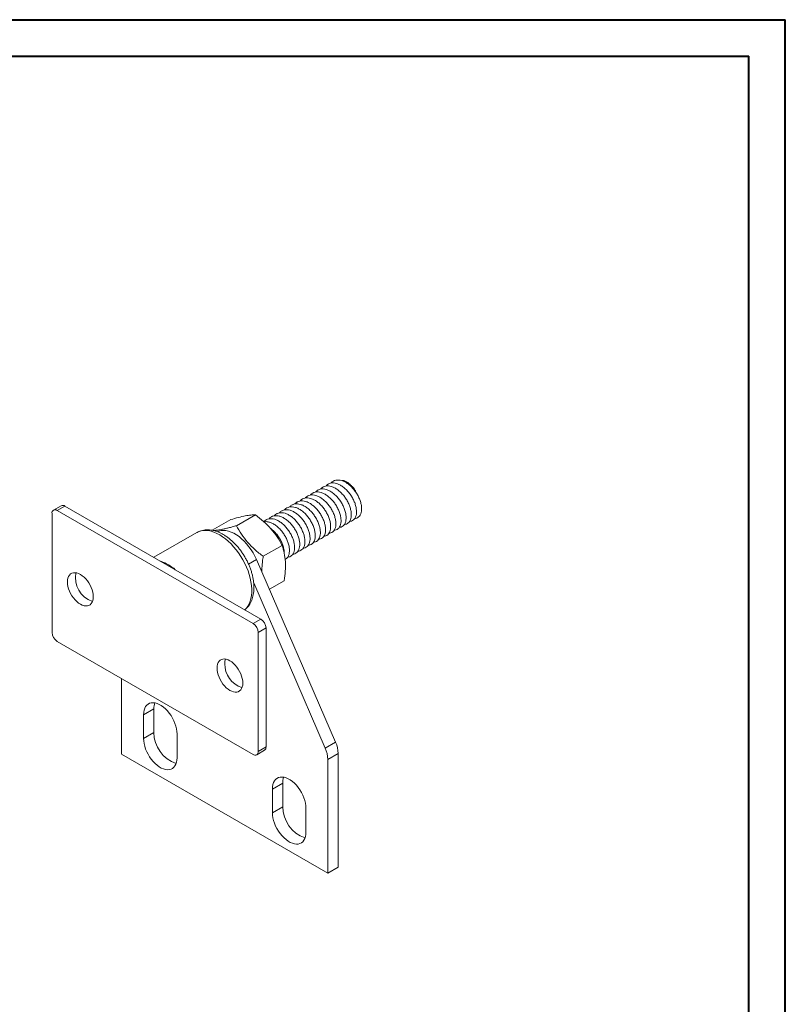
# Model space of a CAD drawing. Header units: millimetres. Extents: x 0 to 210, y 0 to 297.
# Tile 3 of 3: x 105 to 210, y 162 to 297. Entities that reach past the tile are written whole.
import ezdxf

# ---------------------------------------------------------------- set-up
doc = ezdxf.new("R2010")
doc.units = ezdxf.units.MM

msp = doc.modelspace()

# ---------------------------------------------------------------- linework, layer by layer
at = {"color": 7, "linetype": 'Continuous', "lineweight": 40}
for p, q in [((0.08, 297.21), (210.08, 297.21)), ((210.08, 0.21), (210.08, 297.21)), ((210.08, 292.21), (210.08, 297.21)), ((10.08, 292.21), (205.08, 292.21)), ((205.08, 5.21), (205.08, 292.21))]:
    msp.add_line(p, q, dxfattribs=at)
at = {"color": 7, "linetype": 'Continuous', "lineweight": 15}
for p, q in [((148.15, 233.91), (148.09, 233.87)), ((148.15, 233.91), (148.13, 233.89)), ((146.02, 232.68), (145.96, 232.65)), ((146.02, 232.68), (146.01, 232.67)), ((146.73, 233.09), (146.67, 233.06)), ((146.73, 233.09), (146.72, 233.08)), ((147.44, 233.5), (147.38, 233.46)), ((147.44, 233.5), (147.42, 233.49)), ((143.9, 231.46), (143.84, 231.42)), ((143.9, 231.46), (143.89, 231.44)), ((144.61, 231.87), (144.55, 231.83)), ((144.61, 231.86), (144.6, 231.85)), ((145.32, 232.27), (145.26, 232.24)), ((145.32, 232.27), (145.3, 232.26)), ((110.78, 230.51), (109.72, 229.9)), ((111.28, 230.46), (110.22, 229.85)), ((137.09, 214.34), (110.22, 229.85)), ((138.15, 214.95), (111.28, 230.46)), ((141.07, 229.82), (141.01, 229.79)), ((141.07, 229.82), (141.06, 229.81)), ((141.78, 230.23), (141.72, 230.2)), ((141.78, 230.23), (141.77, 230.22)), ((142.49, 230.64), (142.43, 230.61)), ((142.49, 230.64), (142.47, 230.63)), ((143.2, 231.05), (143.14, 231.01)), ((143.2, 231.05), (143.18, 231.04)), ((109.51, 229.44), (109.51, 213.11)), ((131.48, 227.13), (134.02, 228.6)), ((134.81, 227.76), (137.41, 229.26)), ((138.95, 228.6), (138.89, 228.57)), ((138.95, 228.6), (138.94, 228.59)), ((139.66, 229.01), (139.6, 228.97)), ((139.66, 229.01), (139.65, 229)), ((140.37, 229.42), (140.31, 229.38)), ((140.37, 229.42), (140.35, 229.4)), ((150.73, 228.47), (150.79, 228.51)), ((151.44, 228.88), (151.5, 228.91)), ((148.61, 227.25), (148.67, 227.28)), ((149.32, 227.66), (149.38, 227.69)), ((150.02, 228.06), (150.08, 228.1)), ((129.37, 226.82), (123.48, 223.42)), ((146.49, 226.02), (146.55, 226.06)), ((147.2, 226.43), (147.26, 226.46)), ((147.9, 226.84), (147.96, 226.87)), ((138.48, 223.56), (141.07, 225.06)), ((143.66, 224.39), (143.72, 224.42)), ((144.37, 224.8), (144.43, 224.83)), ((145.07, 225.21), (145.13, 225.24)), ((145.78, 225.61), (145.84, 225.65)), ((148.4, 198.06), (137.55, 223.1)), ((141.54, 223.16), (141.6, 223.2)), ((142.25, 223.57), (142.31, 223.61)), ((142.95, 223.98), (143.01, 224.02)), ((146.98, 197.24), (137.17, 219.91)), ((139.32, 219.03), (141.34, 220.2)), ((137.09, 214.34), (138.15, 214.95)), ((138.86, 213.72), (137.8, 213.11)), ((138.86, 197.39), (138.86, 213.72)), ((137.8, 196.78), (137.8, 213.11)), ((110.22, 211.88), (137.09, 196.37)), ((119.06, 206.78), (119.06, 196.42)), ((123.48, 202.64), (122.06, 201.82)), ((122.06, 201.82), (122.06, 198.56)), ((123.48, 202.64), (123.48, 199.37)), ((123.48, 199.37), (122.06, 198.56)), ((126.66, 195.9), (126.66, 199.17)), ((137.8, 196.78), (138.86, 197.39)), ((146.98, 197.24), (148.4, 198.06)), ((119.06, 196.42), (147.34, 180.09)), ((137.59, 196.32), (138.65, 196.94)), ((148.76, 196.5), (147.34, 195.68)), ((148.76, 180.91), (148.76, 196.5)), ((147.34, 180.09), (147.34, 195.68)), ((141.15, 192.43), (139.74, 191.62)), ((141.15, 192.43), (141.15, 189.17)), ((139.74, 191.62), (139.74, 188.35)), ((141.15, 189.17), (139.74, 188.35)), ((144.34, 185.7), (144.34, 188.96)), ((147.34, 180.09), (148.76, 180.91))]:
    msp.add_line(p, q, dxfattribs=at)
at = {"color": 8, "linetype": 'Continuous', "lineweight": 15}
msp.add_line((137.55, 223.1), (136.46, 222.47), dxfattribs=at)
at = {"color": 8, "linetype": 'Continuous', "lineweight": 15, "flags": 128}
msp.add_lwpolyline([(135.94, 216.22), (136.17, 216.46), (136.38, 216.73), (136.55, 217.04), (136.69, 217.39), (136.8, 217.77), (136.87, 218.18), (136.91, 218.61), (136.91, 219.07), (136.87, 219.54), (136.8, 220.04), (136.7, 220.54), (136.56, 221.05), (136.39, 221.56), (136.19, 222.07), (135.96, 222.57), (135.7, 223.07), (135.41, 223.55), (135.1, 224.02), (134.77, 224.46), (134.42, 224.88), (134.06, 225.27), (133.68, 225.63), (133.3, 225.96), (132.9, 226.25), (132.51, 226.5), (132.11, 226.71), (131.72, 226.88), (131.33, 227), (130.95, 227.08), (130.59, 227.11), (130.24, 227.1), (129.91, 227.04), (129.6, 226.93), (129.37, 226.82)], dxfattribs=at)
at = {"color": 7, "linetype": 'Continuous', "lineweight": 15, "flags": 128}
for points in [[(132.23, 226.93), (132.41, 227), (132.71, 227.08), (133.03, 227.1), (133.36, 227.08), (133.71, 227.01), (134.07, 226.89), (134.43, 226.72), (134.8, 226.51), (135.16, 226.26), (135.52, 225.96), (135.87, 225.63), (136.2, 225.27), (136.52, 224.88), (136.82, 224.46), (137.09, 224.02), (137.34, 223.57), (137.55, 223.1)], [(115.17, 218.01), (115.15, 218.31), (115.1, 218.63), (115.01, 218.95), (114.89, 219.27), (114.74, 219.59), (114.56, 219.9), (114.36, 220.19), (114.13, 220.46), (113.9, 220.7), (113.65, 220.9), (113.4, 221.07), (113.15, 221.2), (112.9, 221.28), (112.67, 221.31), (112.44, 221.3), (112.24, 221.24), (112.06, 221.14), (111.91, 220.99), (111.79, 220.81), (111.7, 220.58), (111.65, 220.33), (111.63, 220.05), (111.65, 219.75), (111.7, 219.43), (111.79, 219.11), (111.91, 218.78), (112.06, 218.46), (112.24, 218.15), (112.44, 217.86), (112.67, 217.6), (112.9, 217.36), (113.15, 217.15), (113.4, 216.99), (113.65, 216.86), (113.9, 216.78), (114.13, 216.75), (114.36, 216.76), (114.56, 216.82), (114.74, 216.92), (114.89, 217.07), (115.01, 217.25), (115.1, 217.48), (115.15, 217.73), (115.17, 218.01)], [(132.14, 208.21), (132.16, 208.49), (132.21, 208.75), (132.3, 208.97), (132.42, 209.15), (132.57, 209.3), (132.75, 209.4), (132.95, 209.46), (133.17, 209.47), (133.41, 209.44), (133.65, 209.36), (133.91, 209.23), (134.16, 209.07), (134.4, 208.86), (134.64, 208.62), (134.86, 208.36), (135.06, 208.07), (135.24, 207.76), (135.39, 207.44), (135.51, 207.11), (135.6, 206.79), (135.66, 206.47), (135.67, 206.17), (135.66, 205.89), (135.6, 205.64), (135.51, 205.42), (135.39, 205.23), (135.24, 205.08), (135.06, 204.98), (134.86, 204.92), (134.64, 204.91), (134.4, 204.95), (134.16, 205.03), (133.91, 205.15), (133.65, 205.32), (133.41, 205.52), (133.17, 205.76), (132.95, 206.03), (132.75, 206.32), (132.57, 206.63), (132.42, 206.95), (132.3, 207.27), (132.21, 207.6), (132.16, 207.91), (132.14, 208.21)], [(126.66, 199.17), (126.64, 199.51), (126.59, 199.87), (126.5, 200.24), (126.37, 200.61), (126.22, 200.98), (126.04, 201.35), (125.83, 201.7), (125.59, 202.03), (125.34, 202.33), (125.07, 202.61), (124.79, 202.85), (124.5, 203.06), (124.22, 203.23), (123.93, 203.35), (123.65, 203.43), (123.38, 203.46), (123.13, 203.45), (122.9, 203.39), (122.68, 203.28), (122.5, 203.13), (122.35, 202.94), (122.22, 202.71), (122.13, 202.44), (122.08, 202.15), (122.06, 201.82)], [(122.06, 198.56), (122.08, 198.21), (122.13, 197.86), (122.22, 197.49), (122.35, 197.11), (122.5, 196.74), (122.68, 196.38), (122.9, 196.03), (123.13, 195.7), (123.38, 195.39), (123.65, 195.12), (123.93, 194.87), (124.22, 194.67), (124.5, 194.5), (124.79, 194.37), (125.07, 194.3), (125.34, 194.26), (125.59, 194.28), (125.83, 194.34), (126.04, 194.45), (126.22, 194.6), (126.37, 194.79), (126.5, 195.02), (126.59, 195.29), (126.64, 195.58), (126.66, 195.9)], [(144.34, 188.96), (144.32, 189.31), (144.26, 189.67), (144.17, 190.03), (144.05, 190.41), (143.9, 190.78), (143.71, 191.14), (143.5, 191.49), (143.27, 191.82), (143.02, 192.13), (142.75, 192.41), (142.47, 192.65), (142.18, 192.86), (141.89, 193.02), (141.61, 193.15), (141.33, 193.23), (141.06, 193.26), (140.81, 193.24), (140.57, 193.18), (140.36, 193.08), (140.18, 192.92), (140.02, 192.73), (139.9, 192.5), (139.81, 192.24), (139.76, 191.94), (139.74, 191.62)], [(139.74, 188.35), (139.76, 188.01), (139.81, 187.65), (139.9, 187.28), (140.02, 186.91), (140.18, 186.54), (140.36, 186.18), (140.57, 185.83), (140.81, 185.5), (141.06, 185.19), (141.33, 184.91), (141.61, 184.67), (141.89, 184.46), (142.18, 184.29), (142.47, 184.17), (142.75, 184.09), (143.02, 184.06), (143.27, 184.07), (143.5, 184.13), (143.71, 184.24), (143.9, 184.39), (144.05, 184.58), (144.17, 184.81), (144.26, 185.08), (144.32, 185.38), (144.34, 185.7)]]:
    msp.add_lwpolyline(points, dxfattribs=at)
at = {"color": 7, "linetype": 'Continuous', "lineweight": 15}
for centre, radius, start, end in [((109.94, 229.51), 0.437, 50.7967, 189.214), ((110.99, 230.05), 0.503, 54.3824, 114.3071), ((116.07, 220.57), 3.35, 167.5446, 252.45), ((137.32, 213.65), 1.54, 2.6055, 57.3945), ((136.26, 213.04), 1.54, 2.6055, 57.3945), ((111.05, 213.18), 1.54, 182.6055, 237.3945), ((134.94, 208.86), 1.74, 159.9014, 181.1875), ((136.67, 208.83), 3.48, 180.124, 251.4396), ((125.79, 202.68), 2.31, 160.8122, 180.9945), ((128.04, 199.41), 4.56, 180.4647, 250.6926), ((138.38, 197.33), 0.48, 304.0564, 7.2558), ((144.74, 196.4), 4.02, 1.3195, 24.3386), ((137.36, 196.71), 0.437, 230.7967, 9.214), ((143.32, 195.59), 4.02, 1.3195, 24.3386), ((143.46, 192.47), 2.31, 160.8122, 180.9945), ((145.72, 189.21), 4.56, 180.4647, 250.6926)]:
    msp.add_arc(centre, radius, start, end, dxfattribs=at)
at = {"color": 8, "linetype": 'Continuous', "lineweight": 15}
msp.add_arc((122.55, 217.32), 5.86, 48.7137, 71.2917, dxfattribs=at)
at = {"color": 7, "linetype": 'Continuous', "lineweight": 15}
for points, knots in [([(147.8, 233.63), (147.8, 233.64), (147.88, 233.75), (148.09, 233.89), (148.42, 234.02), (148.82, 234.05), (149.24, 233.97), (149.68, 233.79), (150.12, 233.51), (150.54, 233.15), (150.93, 232.72), (151.28, 232.24), (151.56, 231.73), (151.78, 231.2), (151.93, 230.68), (151.99, 230.19), (151.97, 229.74), (151.87, 229.36), (151.69, 229.06), (151.44, 228.87), (151.23, 228.77), (151.09, 228.77), (151.07, 228.77)], [0, 0, 0, 0, 0.002886, 0.057194, 0.111503, 0.166882, 0.22226, 0.276569, 0.330877, 0.386256, 0.441634, 0.495943, 0.550251, 0.60563, 0.661008, 0.715317, 0.769625, 0.825004, 0.880383, 0.934691, 0.989, 1, 1, 1, 1]), ([(151.14, 232.52), (151.13, 232.55), (151.06, 232.69), (150.89, 232.92), (150.64, 233.22), (150.38, 233.47), (150.1, 233.68), (149.82, 233.84), (149.55, 233.95), (149.39, 233.97), (149.32, 233.98)], [0, 0, 0, 0, 0.027567, 0.171046, 0.310447, 0.453886, 0.593404, 0.736545, 0.884364, 1, 1, 1, 1]), ([(145.67, 232.41), (145.68, 232.41), (145.75, 232.52), (145.96, 232.66), (146.3, 232.8), (146.7, 232.82), (147.12, 232.74), (147.56, 232.56), (148, 232.29), (148.42, 231.93), (148.81, 231.49), (149.16, 231.01), (149.44, 230.5), (149.66, 229.97), (149.8, 229.45), (149.86, 228.96), (149.84, 228.52), (149.74, 228.14), (149.57, 227.84), (149.32, 227.64), (149.11, 227.54), (148.97, 227.55), (148.95, 227.55)], [0, 0, 0, 0, 0.002886, 0.057194, 0.111503, 0.166882, 0.22226, 0.276569, 0.330877, 0.386256, 0.441634, 0.495943, 0.550251, 0.60563, 0.661008, 0.715317, 0.769625, 0.825004, 0.880383, 0.934691, 0.989, 1, 1, 1, 1]), ([(146.38, 232.81), (146.38, 232.82), (146.46, 232.93), (146.67, 233.07), (147.01, 233.21), (147.41, 233.23), (147.83, 233.15), (148.27, 232.97), (148.7, 232.69), (149.13, 232.33), (149.52, 231.9), (149.86, 231.42), (150.15, 230.91), (150.37, 230.38), (150.51, 229.86), (150.57, 229.37), (150.55, 228.93), (150.45, 228.55), (150.27, 228.25), (150.03, 228.05), (149.81, 227.95), (149.68, 227.96), (149.65, 227.96)], [0, 0, 0, 0, 0.002886, 0.057194, 0.111503, 0.166882, 0.22226, 0.276569, 0.330877, 0.386256, 0.441634, 0.495943, 0.550251, 0.60563, 0.661008, 0.715317, 0.769625, 0.825004, 0.880383, 0.934691, 0.989, 1, 1, 1, 1]), ([(147.09, 233.22), (147.09, 233.23), (147.17, 233.34), (147.38, 233.48), (147.72, 233.62), (148.11, 233.64), (148.54, 233.56), (148.97, 233.38), (149.41, 233.1), (149.84, 232.74), (150.23, 232.31), (150.57, 231.83), (150.86, 231.32), (151.08, 230.79), (151.22, 230.27), (151.28, 229.78), (151.26, 229.34), (151.16, 228.96), (150.98, 228.66), (150.73, 228.46), (150.52, 228.36), (150.38, 228.36), (150.36, 228.36)], [0, 0, 0, 0, 0.002886, 0.057194, 0.111503, 0.166882, 0.22226, 0.276569, 0.330877, 0.386256, 0.441634, 0.495943, 0.550251, 0.60563, 0.661008, 0.715317, 0.769625, 0.825004, 0.880383, 0.934691, 0.989, 1, 1, 1, 1]), ([(142.85, 230.77), (142.85, 230.78), (142.93, 230.89), (143.14, 231.03), (143.47, 231.17), (143.87, 231.19), (144.29, 231.11), (144.73, 230.93), (145.17, 230.65), (145.59, 230.29), (145.98, 229.86), (146.33, 229.38), (146.61, 228.87), (146.83, 228.34), (146.98, 227.82), (147.04, 227.33), (147.02, 226.89), (146.92, 226.51), (146.74, 226.21), (146.49, 226.01), (146.28, 225.91), (146.14, 225.91), (146.12, 225.92)], [0, 0, 0, 0, 0.002886, 0.057194, 0.111503, 0.166882, 0.22226, 0.276569, 0.330877, 0.386256, 0.441634, 0.495943, 0.550251, 0.60563, 0.661008, 0.715317, 0.769625, 0.825004, 0.880383, 0.934691, 0.989, 1, 1, 1, 1]), ([(143.55, 231.18), (143.56, 231.19), (143.63, 231.3), (143.84, 231.44), (144.18, 231.57), (144.58, 231.6), (145, 231.52), (145.44, 231.34), (145.88, 231.06), (146.3, 230.7), (146.69, 230.27), (147.03, 229.79), (147.32, 229.28), (147.54, 228.75), (147.68, 228.23), (147.74, 227.74), (147.72, 227.29), (147.62, 226.92), (147.45, 226.62), (147.2, 226.42), (146.99, 226.32), (146.85, 226.32), (146.83, 226.32)], [0, 0, 0, 0, 0.002886, 0.057194, 0.111503, 0.166882, 0.22226, 0.276569, 0.330877, 0.386256, 0.441634, 0.495943, 0.550251, 0.60563, 0.661008, 0.715317, 0.769625, 0.825004, 0.880383, 0.934691, 0.989, 1, 1, 1, 1]), ([(144.26, 231.59), (144.26, 231.6), (144.34, 231.71), (144.55, 231.84), (144.89, 231.98), (145.28, 232.01), (145.71, 231.93), (146.15, 231.75), (146.58, 231.47), (147.01, 231.11), (147.4, 230.68), (147.74, 230.2), (148.03, 229.69), (148.25, 229.16), (148.39, 228.64), (148.45, 228.15), (148.43, 227.7), (148.33, 227.32), (148.15, 227.02), (147.91, 226.83), (147.69, 226.73), (147.56, 226.73), (147.53, 226.73)], [0, 0, 0, 0, 0.002886, 0.057194, 0.111503, 0.166882, 0.22226, 0.276569, 0.330877, 0.386256, 0.441634, 0.495943, 0.550251, 0.60563, 0.661008, 0.715317, 0.769625, 0.825004, 0.880383, 0.934691, 0.989, 1, 1, 1, 1]), ([(144.97, 232), (144.97, 232), (145.05, 232.12), (145.26, 232.25), (145.6, 232.39), (145.99, 232.42), (146.42, 232.34), (146.85, 232.15), (147.29, 231.88), (147.71, 231.52), (148.11, 231.09), (148.45, 230.61), (148.73, 230.09), (148.95, 229.56), (149.1, 229.04), (149.16, 228.55), (149.14, 228.11), (149.04, 227.73), (148.86, 227.43), (148.61, 227.23), (148.4, 227.14), (148.26, 227.14), (148.24, 227.14)], [0, 0, 0, 0, 0.002886, 0.0571945, 0.1115029, 0.1668815, 0.2222601, 0.2765686, 0.3308771, 0.3862557, 0.4416343, 0.4959427, 0.5502512, 0.6056298, 0.6610084, 0.7153169, 0.7696254, 0.825004, 0.8803825, 0.934691, 0.9889995, 1, 1, 1, 1]), ([(140.72, 229.55), (140.73, 229.55), (140.8, 229.67), (141.02, 229.8), (141.35, 229.94), (141.75, 229.97), (142.17, 229.89), (142.61, 229.7), (143.05, 229.43), (143.47, 229.07), (143.86, 228.64), (144.21, 228.16), (144.49, 227.64), (144.71, 227.12), (144.85, 226.59), (144.91, 226.1), (144.89, 225.66), (144.79, 225.28), (144.62, 224.98), (144.37, 224.78), (144.16, 224.69), (144.02, 224.69), (144, 224.69)], [0, 0, 0, 0, 0.002886, 0.0571945, 0.1115029, 0.1668815, 0.2222601, 0.2765686, 0.3308771, 0.3862557, 0.4416343, 0.4959427, 0.5502512, 0.6056298, 0.6610084, 0.7153169, 0.7696254, 0.825004, 0.8803825, 0.934691, 0.9889995, 1, 1, 1, 1]), ([(141.43, 229.96), (141.44, 229.96), (141.51, 230.08), (141.72, 230.21), (142.06, 230.35), (142.46, 230.37), (142.88, 230.29), (143.32, 230.11), (143.75, 229.84), (144.18, 229.48), (144.57, 229.05), (144.91, 228.57), (145.2, 228.05), (145.42, 227.52), (145.56, 227), (145.62, 226.51), (145.6, 226.07), (145.5, 225.69), (145.33, 225.39), (145.08, 225.19), (144.87, 225.1), (144.73, 225.1), (144.7, 225.1)], [0, 0, 0, 0, 0.002886, 0.0571945, 0.1115029, 0.1668815, 0.2222601, 0.2765686, 0.3308771, 0.3862557, 0.4416343, 0.4959427, 0.5502512, 0.6056298, 0.6610084, 0.7153169, 0.7696254, 0.825004, 0.8803825, 0.934691, 0.9889995, 1, 1, 1, 1]), ([(142.14, 230.37), (142.14, 230.37), (142.22, 230.48), (142.43, 230.62), (142.77, 230.76), (143.16, 230.78), (143.59, 230.7), (144.02, 230.52), (144.46, 230.24), (144.89, 229.88), (145.28, 229.45), (145.62, 228.97), (145.91, 228.46), (146.13, 227.93), (146.27, 227.41), (146.33, 226.92), (146.31, 226.48), (146.21, 226.1), (146.03, 225.8), (145.78, 225.6), (145.57, 225.5), (145.43, 225.51), (145.41, 225.51)], [0, 0, 0, 0, 0.002886, 0.057194, 0.111503, 0.166882, 0.22226, 0.276569, 0.330877, 0.386256, 0.441634, 0.495943, 0.550251, 0.60563, 0.661008, 0.715317, 0.769625, 0.825004, 0.880383, 0.934691, 0.989, 1, 1, 1, 1]), ([(137.41, 229.26), (137.23, 229.26), (137.02, 229.25), (136.56, 229.2), (136.3, 229.16), (135.73, 229.05), (135.41, 228.97), (134.74, 228.8), (134.38, 228.7), (134.02, 228.6)], [0, 0, 0, 0, 0.25, 0.25, 0.5, 0.5, 0.75, 0.75, 1, 1, 1, 1]), ([(137.41, 229.26), (138.19, 228.68), (138.92, 228.05), (139.85, 226.98), (140.14, 226.61), (140.64, 225.85), (140.87, 225.46), (141.07, 225.06)], [0, 0, 0, 0, 0.5, 0.5, 0.75, 0.75, 1, 1, 1, 1]), ([(138.6, 228.32), (138.61, 228.33), (138.68, 228.44), (138.89, 228.58), (139.23, 228.72), (139.63, 228.74), (140.05, 228.66), (140.49, 228.48), (140.93, 228.2), (141.35, 227.84), (141.74, 227.41), (142.08, 226.93), (142.37, 226.42), (142.59, 225.89), (142.73, 225.37), (142.79, 224.88), (142.77, 224.44), (142.67, 224.06), (142.5, 223.76), (142.25, 223.56), (142.04, 223.46), (141.9, 223.47), (141.88, 223.47)], [0, 0, 0, 0, 0.002886, 0.0571945, 0.1115029, 0.1668815, 0.2222601, 0.2765686, 0.3308771, 0.3862557, 0.4416343, 0.4959427, 0.5502512, 0.6056298, 0.6610084, 0.7153169, 0.7696254, 0.825004, 0.8803825, 0.934691, 0.9889995, 1, 1, 1, 1]), ([(139.31, 228.73), (139.31, 228.74), (139.39, 228.85), (139.6, 228.99), (139.94, 229.13), (140.33, 229.15), (140.76, 229.07), (141.2, 228.89), (141.63, 228.61), (142.06, 228.25), (142.45, 227.82), (142.79, 227.34), (143.08, 226.83), (143.3, 226.3), (143.44, 225.78), (143.5, 225.29), (143.48, 224.85), (143.38, 224.47), (143.2, 224.17), (142.96, 223.97), (142.74, 223.87), (142.61, 223.87), (142.58, 223.87)], [0, 0, 0, 0, 0.002886, 0.0571945, 0.1115029, 0.1668815, 0.2222601, 0.2765686, 0.3308771, 0.3862557, 0.4416343, 0.4959427, 0.5502512, 0.6056298, 0.6610084, 0.7153169, 0.7696254, 0.825004, 0.8803825, 0.934691, 0.9889995, 1, 1, 1, 1]), ([(140.02, 229.14), (140.02, 229.15), (140.1, 229.26), (140.31, 229.39), (140.65, 229.53), (141.04, 229.56), (141.47, 229.48), (141.9, 229.3), (142.34, 229.02), (142.76, 228.66), (143.16, 228.23), (143.5, 227.75), (143.78, 227.24), (144, 226.71), (144.15, 226.19), (144.21, 225.7), (144.19, 225.25), (144.09, 224.87), (143.91, 224.57), (143.66, 224.38), (143.45, 224.28), (143.31, 224.28), (143.29, 224.28)], [0, 0, 0, 0, 0.002886, 0.0571945, 0.1115029, 0.1668815, 0.2222601, 0.2765686, 0.3308771, 0.3862557, 0.4416343, 0.4959427, 0.5502512, 0.6056298, 0.6610084, 0.7153169, 0.7696254, 0.825004, 0.8803825, 0.934691, 0.9889995, 1, 1, 1, 1]), ([(135.95, 216.22), (136.04, 216.29), (136.21, 216.44), (136.44, 216.71), (136.65, 217.01), (136.83, 217.34), (136.97, 217.7), (137.08, 218.09), (137.16, 218.51), (137.2, 218.95), (137.21, 219.41), (137.18, 219.88), (137.12, 220.36), (137.02, 220.85), (136.89, 221.34), (136.73, 221.84), (136.54, 222.32), (136.32, 222.8), (136.07, 223.27), (135.8, 223.73), (135.51, 224.17), (135.2, 224.6), (134.86, 225), (134.51, 225.37), (134.15, 225.72), (133.77, 226.04), (133.37, 226.33), (132.97, 226.58), (132.56, 226.79), (132.15, 226.96), (131.73, 227.09), (131.32, 227.17), (130.92, 227.21), (130.53, 227.19), (130.15, 227.13), (129.8, 227.03), (129.54, 226.92), (129.4, 226.84), (129.37, 226.81)], [0, 0, 0, 0, 0.024812, 0.050604, 0.076721, 0.103321, 0.130501, 0.158281, 0.186599, 0.215332, 0.244328, 0.273451, 0.302581, 0.331659, 0.360664, 0.389595, 0.41846, 0.447275, 0.476061, 0.504838, 0.533628, 0.562447, 0.591318, 0.620264, 0.649307, 0.678463, 0.707745, 0.737148, 0.766646, 0.796154, 0.825535, 0.854614, 0.883208, 0.91117, 0.938445, 0.96508, 0.991206, 1, 1, 1, 1]), ([(131.61, 227.11), (131.69, 227.11), (131.91, 227.12), (132.3, 227.16), (132.77, 227.24), (133.22, 227.34), (133.71, 227.46), (134.24, 227.6), (134.62, 227.71), (134.81, 227.76)], [0, 0, 0, 0, 0.111911, 0.310579, 0.445284, 0.579986, 0.717993, 0.856033, 1, 1, 1, 1]), ([(134.81, 227.76), (135.23, 226.97), (135.72, 226.2), (136.65, 225.13), (136.99, 224.79), (137.7, 224.16), (138.08, 223.85), (138.48, 223.56)], [0, 0, 0, 0, 0.5, 0.5, 0.75, 0.75, 1, 1, 1, 1]), ([(138.6, 228.29), (138.71, 228.31), (138.94, 228.34), (139.35, 228.25), (139.78, 228.07), (140.22, 227.8), (140.64, 227.44), (141.03, 227), (141.38, 226.52), (141.66, 226.01), (141.88, 225.48), (142.03, 224.96), (142.09, 224.47), (142.07, 224.03), (141.97, 223.65), (141.79, 223.36), (141.62, 223.19), (141.5, 223.15), (141.48, 223.14)], [0, 0, 0, 0, 0.055428, 0.122705, 0.188683, 0.25466, 0.321938, 0.389216, 0.455193, 0.521171, 0.588448, 0.655726, 0.721704, 0.787681, 0.854959, 0.922236, 0.988214, 1, 1, 1, 1]), ([(139.5, 227.38), (139.5, 227.38), (139.65, 227.28), (139.93, 227.02), (140.33, 226.6), (140.67, 226.12), (140.96, 225.6), (141.18, 225.07), (141.31, 224.56), (141.37, 224.18), (141.36, 224.01), (141.36, 223.98)], [0, 0, 0, 0, 0.001335, 0.141074, 0.280813, 0.417852, 0.554891, 0.694631, 0.83437, 0.971409, 1, 1, 1, 1]), ([(141.07, 225.06), (141.3, 224.38), (141.47, 223.64), (141.53, 222.4), (141.53, 221.97), (141.47, 221.1), (141.41, 220.65), (141.34, 220.2)], [0, 0, 0, 0, 0.5, 0.5, 0.75, 0.75, 1, 1, 1, 1]), ([(138.48, 223.56), (138.44, 223.33), (138.37, 222.85), (138.31, 222.16), (138.28, 221.67), (138.29, 221.42), (138.29, 221.4)], [0, 0, 0, 0, 0.3189887, 0.6391357, 0.9641076, 1, 1, 1, 1])]:
    msp.add_open_spline(points, degree=3, knots=knots, dxfattribs=at)

doc.saveas('drawing.dxf')
